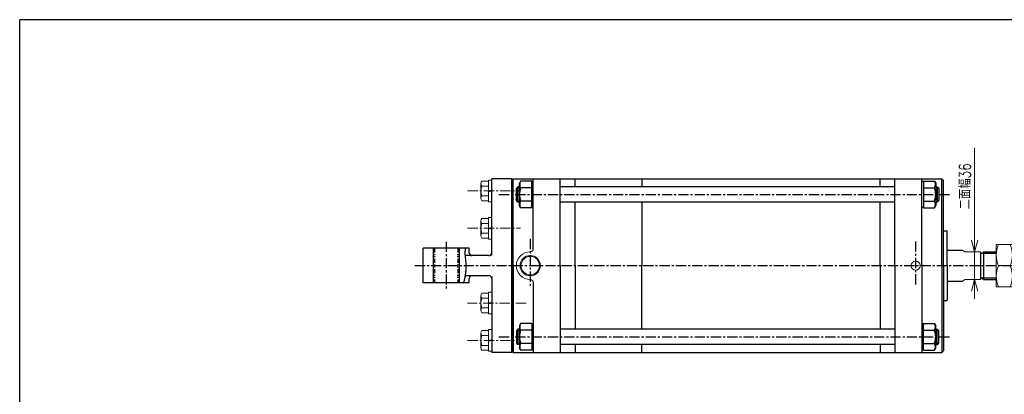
# Model space of a CAD drawing. Header units: millimetres. Extents: x -985 to 985, y -705 to 705.
# Tile 2 of 3: x -985 to 292, y 219 to 705. Entities that reach past the tile are written whole.
import ezdxf
from ezdxf.enums import TextEntityAlignment as Align

# ---------------------------------------------------------------- set-up
doc = ezdxf.new("R2010")
doc.units = ezdxf.units.MM
doc.header["$LTSCALE"] = 0.416667
doc.linetypes.add('CENTER', pattern=[50.8, 31.75, -6.35, 6.35, -6.35])
doc.linetypes.add('DIVIDE', pattern=[31.75, 12.7, -6.35, 0, -6.35, 0, -6.35])
doc.layers.add('ZUWAKU', color=7, linetype='Continuous')
doc.styles.add('dcStyle0', font='txt.shx', dxfattribs={"width": 0.714286, "bigfont": 'bigfont'})

# ---------------------------------------------------------------- blocks, each defined once
blk = doc.blocks.new('DC_GROUP_Φ200_17')
at = {"color": 4, "linetype": 'Continuous', "lineweight": 25}
for p, q in [((-335.1, 310.6), (-336.7, 307.8)), ((-336.7, 307.8), (-336.7, 278.8)), ((-320.7, 310.6), (-335.1, 310.6)), ((-320.7, 310.6), (-320.7, 276)), ((-320.7, 310.2), (-320.7, 276.4)), ((-320.7, 310.2), (-318.6, 310.2)), ((-320.7, 302), (-335.1, 302)), ((-320.7, 284.6), (-335.1, 284.6)), ((-335.1, 276), (-336.7, 278.8)), ((-320.7, 276), (-335.1, 276)), ((-320.7, 276.4), (-318.6, 276.4))]:
    blk.add_line(p, q, dxfattribs=at)
for centre, radius, start, end in [((-327.6, 306.3), 8.66, 150, 210), ((-312.9, 293.3), 23.8, 158.7017, 201.2983), ((-327.6, 280.3), 8.66, 150, 210)]:
    blk.add_arc(centre, radius, start, end, dxfattribs=at)
blk = doc.blocks.new('DC_GROUP_Φ200_18')
at = {"color": 4, "linetype": 'Continuous', "lineweight": 25}
for p, q in [((187.5, 310.2), (185.4, 310.2)), ((187.5, 276), (187.5, 310.6)), ((187.5, 310.6), (201.8, 310.6)), ((187.5, 276.4), (187.5, 310.2)), ((201.8, 310.6), (203.5, 307.8)), ((203.5, 278.8), (203.5, 307.8)), ((187.5, 302), (201.8, 302)), ((187.5, 284.6), (201.8, 284.6)), ((187.5, 276.4), (185.4, 276.4)), ((187.5, 276), (201.8, 276)), ((201.8, 276), (203.5, 278.8))]:
    blk.add_line(p, q, dxfattribs=at)
for centre, radius, start, end in [((194.3, 306.3), 8.66, 330, 30), ((179.6, 293.3), 23.8, 338.7017, 21.2983), ((194.3, 280.3), 8.66, 330, 30)]:
    blk.add_arc(centre, radius, start, end, dxfattribs=at)
blk = doc.blocks.new('DC_GROUP_Φ200_19')
at = {"color": 4, "linetype": 'Continuous', "lineweight": 25}
for p, q in [((-335.1, 495.6), (-336.7, 492.8)), ((-336.7, 463.8), (-336.7, 492.8)), ((-320.7, 495.6), (-335.1, 495.6)), ((-320.7, 487), (-335.1, 487)), ((-320.7, 461), (-320.7, 495.6)), ((-320.7, 461.4), (-320.7, 495.2)), ((-320.7, 495.2), (-318.6, 495.2)), ((-335.1, 461), (-336.7, 463.8)), ((-320.7, 469.6), (-335.1, 469.6)), ((-320.7, 461), (-335.1, 461)), ((-320.7, 461.4), (-318.6, 461.4))]:
    blk.add_line(p, q, dxfattribs=at)
for centre, radius, start, end in [((-312.9, 478.3), 23.8, 158.7017, 201.2983), ((-327.6, 491.3), 8.66, 150, 210), ((-327.6, 465.3), 8.66, 150, 210)]:
    blk.add_arc(centre, radius, start, end, dxfattribs=at)
blk = doc.blocks.new('DC_GROUP_Φ200_20')
at = {"color": 4, "linetype": 'Continuous', "lineweight": 25}
for p, q in [((187.5, 495.2), (185.4, 495.2)), ((187.5, 495.6), (187.5, 461)), ((187.5, 495.6), (201.8, 495.6)), ((187.5, 495.2), (187.5, 461.4)), ((187.5, 487), (201.8, 487)), ((201.8, 495.6), (203.5, 492.8)), ((203.5, 492.8), (203.5, 463.8)), ((187.5, 461.4), (185.4, 461.4)), ((187.5, 469.6), (201.8, 469.6)), ((187.5, 461), (201.8, 461)), ((201.8, 461), (203.5, 463.8))]:
    blk.add_line(p, q, dxfattribs=at)
for centre, radius, start, end in [((194.3, 491.3), 8.66, 330, 30), ((179.6, 478.3), 23.8, 338.7017, 21.2983), ((194.3, 465.3), 8.66, 330, 30)]:
    blk.add_arc(centre, radius, start, end, dxfattribs=at)
blk = doc.blocks.new('DC_GROUP_Φ200_31')
at = {"color": 4, "linetype": 'Continuous', "lineweight": 18}
for p, q in [((253.9, 403.8), (249.9, 418.8)), ((257.9, 418.8), (253.9, 403.8)), ((253.9, 403.8), (253.9, 418.8))]:
    blk.add_line(p, q, dxfattribs=at)
blk = doc.blocks.new('DC_GROUP_Φ200_32')
at = {"color": 4, "linetype": 'Continuous', "lineweight": 18}
for p, q in [((249.9, 352.8), (253.9, 367.8)), ((253.9, 367.8), (257.9, 352.8)), ((253.9, 367.8), (253.9, 352.8))]:
    blk.add_line(p, q, dxfattribs=at)
blk = doc.blocks.new('DC_GROUP_Φ200_30')
at = {"color": 4, "linetype": 'Continuous', "lineweight": 13}
for p, q in [((253.9, 538.8), (253.9, 403.8)), ((253.9, 367.8), (253.9, 403.8)), ((253.9, 342.8), (253.9, 367.8))]:
    blk.add_line(p, q, dxfattribs=at)
at = {"linetype": 'Continuous'}
for name in ['DC_GROUP_Φ200_31', 'DC_GROUP_Φ200_32']:
    blk.add_blockref(name, (0, 0), dxfattribs=at)
at = {"color": 4, "style": 'dcStyle0', "width": 0.714286}
blk.add_text('二面幅36', height=15, rotation=90, dxfattribs=at).set_placement((248.9, 458.8), (248.9, 518.8), align=Align.FIT)
blk = doc.blocks.new('DC_GROUP_Φ200_45')
at = {"color": 4, "linetype": 'Continuous', "lineweight": 13}
for p, q in [((302.9, 413.3), (281.9, 413.3)), ((281.9, 413.3), (281.9, 358.3)), ((302.9, 358.3), (302.9, 413.3)), ((285, 385.8), (299.9, 385.8)), ((281.9, 358.3), (302.9, 358.3))]:
    blk.add_line(p, q, dxfattribs=at)
for centre, start, end in [((314.5, 399.5), 155.068, 204.932), ((270.3, 399.5), 335.068, 24.932), ((314.5, 372), 155.068, 204.932), ((270.3, 372), 335.068, 24.932)]:
    blk.add_arc(centre, 32.6, start, end, dxfattribs=at)
blk = doc.blocks.new('DC_GROUP_Φ200_74')
at = {"color": 4, "linetype": 'Continuous', "lineweight": 25}
for p, q in [((-407.2, 404.5), (-407.3, 404.1)), ((-407.3, 404.1), (-407.3, 403.7)), ((-407.3, 403.7), (-407.3, 403.3)), ((-407.3, 403.3), (-407.3, 402.8)), ((-407.3, 402.8), (-407.3, 402.4)), ((-407.3, 402.4), (-407.3, 401.9)), ((-407.3, 401.9), (-407.3, 401.4)), ((-407.3, 401.4), (-407.3, 400.9)), ((-407.3, 400.9), (-407.3, 400.4)), ((-407.3, 400.4), (-407.2, 399.9)), ((-407.1, 406.2), (-407.2, 405.8)), ((-407.2, 405.8), (-407.2, 405.4)), ((-407.2, 405.4), (-407.2, 405)), ((-407.2, 405), (-407.2, 404.5)), ((-407.2, 399.9), (-407.2, 399.4)), ((-407.2, 399.4), (-407.2, 398.8)), ((-407.2, 398.8), (-407.1, 398.2)), ((-407, 407.3), (-407.1, 406.9)), ((-407.1, 406.9), (-407.1, 406.6)), ((-407.1, 406.6), (-407.1, 406.2)), ((-407.1, 398.2), (-407.1, 397.6)), ((-407.1, 397.6), (-407, 397)), ((-407, 407.7), (-407, 407.3)), ((-407, 397), (-406.9, 396.4)), ((-406.9, 396.4), (-406.9, 395.8)), ((-406.9, 395.8), (-406.8, 395.1)), ((-406.8, 395.1), (-406.7, 394.5)), ((-406.7, 394.5), (-406.7, 393.8)), ((-406.7, 393.8), (-406.6, 393.1)), ((-406.6, 393.1), (-406.5, 392.4)), ((-406.5, 392.4), (-406.4, 391.8)), ((-406.4, 391.8), (-406.4, 391.1)), ((-406.4, 391.1), (-406.3, 390.4)), ((-406.3, 390.4), (-406.2, 389.7)), ((-406.2, 389.7), (-406.2, 388.9)), ((-406.2, 388.9), (-406.1, 388.2)), ((-406.1, 388.2), (-406.1, 387.5)), ((-406.1, 387.5), (-406, 386.8)), ((-406, 386.8), (-406, 386.1)), ((-406, 386.1), (-406, 385.4)), ((-406, 385.4), (-406, 384.7)), ((-406, 384.7), (-406, 384)), ((-406, 384), (-406, 383.4)), ((-406, 383.4), (-406, 382.7)), ((-407.5, 370.7), (-407.6, 370.2)), ((-407.4, 371.7), (-407.5, 371.2)), ((-407.5, 371.2), (-407.5, 370.7)), ((-407.3, 372.3), (-407.4, 371.7)), ((-407.2, 372.8), (-407.3, 372.3)), ((-407.1, 373.3), (-407.2, 372.8)), ((-407, 373.9), (-407.1, 373.3)), ((-406.9, 374.5), (-407, 373.9)), ((-406.8, 375.1), (-406.9, 374.5)), ((-406.7, 375.7), (-406.8, 375.1)), ((-406.6, 376.3), (-406.7, 375.7)), ((-406.5, 376.9), (-406.6, 376.3)), ((-406.4, 378.1), (-406.5, 377.5)), ((-406.5, 377.5), (-406.5, 376.9)), ((-406.3, 378.7), (-406.4, 378.1)), ((-406.2, 379.4), (-406.3, 378.7)), ((-406.1, 380.7), (-406.2, 380)), ((-406.2, 380), (-406.2, 379.4)), ((-406, 382.7), (-406.1, 382)), ((-406.1, 382), (-406.1, 381.3)), ((-406.1, 381.3), (-406.1, 380.7)), ((-408.9, 363.6), (-409, 363.1)), ((-408.8, 364), (-408.9, 363.6)), ((-408.7, 364.9), (-408.8, 364.5)), ((-408.8, 364.5), (-408.8, 364)), ((-408.6, 365.4), (-408.7, 364.9)), ((-408.5, 365.9), (-408.6, 365.4)), ((-408.4, 366.3), (-408.5, 365.9)), ((-408.3, 366.8), (-408.4, 366.3)), ((-408.2, 367.2), (-408.3, 366.8)), ((-408.1, 367.7), (-408.2, 367.2)), ((-408, 368.2), (-408.1, 367.7)), ((-407.9, 368.7), (-408, 368.2)), ((-407.8, 369.2), (-407.9, 368.7)), ((-407.7, 369.7), (-407.8, 369.2)), ((-407.6, 370.2), (-407.7, 369.7))]:
    blk.add_line(p, q, dxfattribs=at)
blk = doc.blocks.new('DC_GROUP_Φ200_75')
at = {"color": 4, "linetype": 'Continuous', "lineweight": 13}
for p, q in [((-386.6, 346.8), (-386.6, 327.8)), ((-376.6, 350), (-385.4, 350)), ((-372.6, 351.3), (-376.6, 351.3)), ((-376.6, 351.3), (-376.6, 323.3)), ((-372.6, 351.3), (-372.6, 323.3)), ((-376.6, 343.6), (-385.4, 343.6)), ((-376.6, 337.3), (-372.6, 338.4)), ((-376.6, 336.2), (-372.6, 337.3)), ((-376.6, 330.9), (-385.4, 330.9)), ((-376.6, 324.6), (-385.4, 324.6)), ((-372.6, 323.3), (-376.6, 323.3))]:
    blk.add_line(p, q, dxfattribs=at)
for centre, radius, start, end in [((-382, 346.8), 4.6, 136.3665, 223.6335), ((-370.1, 337.3), 16.5, 157.363, 202.637), ((-382, 327.8), 4.6, 136.3665, 223.6335)]:
    blk.add_arc(centre, radius, start, end, dxfattribs=at)
blk = doc.blocks.new('DC_GROUP_Φ200_76')
at = {"color": 4, "linetype": 'Continuous', "lineweight": 13}
for p, q in [((-386.6, 298.3), (-386.6, 279.3)), ((-376.6, 301.5), (-385.4, 301.5)), ((-376.6, 295.1), (-385.4, 295.1)), ((-372.6, 302.8), (-376.6, 302.8)), ((-376.6, 302.8), (-376.6, 274.8)), ((-372.6, 302.8), (-372.6, 274.8)), ((-376.6, 282.4), (-385.4, 282.4)), ((-376.6, 288.8), (-372.6, 289.9)), ((-376.6, 287.7), (-372.6, 288.8)), ((-376.6, 276.1), (-385.4, 276.1)), ((-372.6, 274.8), (-376.6, 274.8))]:
    blk.add_line(p, q, dxfattribs=at)
for centre, radius, start, end in [((-382, 298.3), 4.6, 136.3665, 223.6335), ((-370.1, 288.8), 16.5, 157.363, 202.637), ((-382, 279.3), 4.6, 136.3665, 223.6335)]:
    blk.add_arc(centre, radius, start, end, dxfattribs=at)
blk = doc.blocks.new('DC_GROUP_Φ200_77')
at = {"color": 4, "linetype": 'Continuous', "lineweight": 13}
for p, q in [((-372.6, 448.3), (-376.6, 448.3)), ((-376.6, 448.3), (-376.6, 420.3)), ((-372.6, 448.3), (-372.6, 420.3)), ((-386.6, 443.8), (-386.6, 424.8)), ((-376.6, 447), (-385.4, 447)), ((-376.6, 440.6), (-385.4, 440.6)), ((-376.6, 434.3), (-372.6, 435.4)), ((-376.6, 427.9), (-385.4, 427.9)), ((-376.6, 421.6), (-385.4, 421.6)), ((-376.6, 433.2), (-372.6, 434.3)), ((-372.6, 420.3), (-376.6, 420.3))]:
    blk.add_line(p, q, dxfattribs=at)
for centre, radius, start, end in [((-382, 443.8), 4.6, 136.3665, 223.6335), ((-370.1, 434.3), 16.5, 157.363, 202.637), ((-382, 424.8), 4.6, 136.3665, 223.6335)]:
    blk.add_arc(centre, radius, start, end, dxfattribs=at)
blk = doc.blocks.new('DC_GROUP_Φ200_78')
at = {"color": 4, "linetype": 'Continuous', "lineweight": 13}
for p, q in [((-386.6, 492.3), (-386.6, 473.3)), ((-376.6, 495.5), (-385.4, 495.5)), ((-376.6, 489.1), (-385.4, 489.1)), ((-372.6, 496.8), (-376.6, 496.8)), ((-376.6, 496.8), (-376.6, 468.8)), ((-372.6, 496.8), (-372.6, 468.8)), ((-376.6, 476.4), (-385.4, 476.4)), ((-376.6, 482.8), (-372.6, 483.9)), ((-376.6, 481.7), (-372.6, 482.8)), ((-376.6, 470.1), (-385.4, 470.1)), ((-372.6, 468.8), (-376.6, 468.8))]:
    blk.add_line(p, q, dxfattribs=at)
for centre, radius, start, end in [((-382, 492.3), 4.6, 136.3665, 223.6335), ((-370.1, 482.8), 16.5, 157.363, 202.637), ((-382, 473.3), 4.6, 136.3665, 223.6335)]:
    blk.add_arc(centre, radius, start, end, dxfattribs=at)

msp = doc.modelspace()

# ---------------------------------------------------------------- linework, layer by layer
at = {"color": 4, "linetype": 'Continuous', "lineweight": 25}
for p, q in [((-372.647, 398.795), (-372.647, 498.295)), ((-346.647, 498.295), (-372.647, 498.295)), ((-344.647, 498.295), (-346.647, 496.295)), ((-346.647, 273.295), (-346.647, 498.295)), ((-344.647, 498.295), (211.353, 498.295)), ((-344.647, 385.795), (-344.647, 498.295)), ((-318.647, 407.795), (-318.647, 498.295)), ((-283.647, 385.795), (-283.647, 498.295)), ((-264.547, 488.295), (-264.547, 498.295)), ((-177.647, 498.295), (-177.647, 488.295)), ((131.253, 488.295), (131.253, 498.295)), ((150.353, 385.795), (150.353, 498.295)), ((185.353, 385.795), (185.353, 498.295)), ((211.353, 498.295), (213.353, 496.295)), ((211.353, 385.795), (211.353, 498.295)), ((-346.647, 385.795), (-346.647, 496.295)), ((-338.647, 488.295), (-340.647, 486.295)), ((-340.647, 470.295), (-340.647, 486.295)), ((-340.247, 486.695), (-336.747, 486.695)), ((-336.747, 488.295), (-338.647, 488.295)), ((-338.647, 468.295), (-338.647, 488.295)), ((150.353, 488.295), (-283.647, 488.295)), ((203.453, 488.295), (205.353, 488.295)), ((206.953, 486.695), (203.453, 486.695)), ((205.353, 488.295), (207.353, 486.295)), ((205.353, 488.295), (205.353, 468.295)), ((207.353, 486.295), (207.353, 470.295)), ((213.353, 385.795), (213.353, 496.295)), ((-338.647, 468.295), (-340.647, 470.295)), ((-340.247, 469.895), (-336.747, 469.895)), ((-336.747, 468.295), (-338.647, 468.295)), ((150.353, 468.295), (-283.647, 468.295)), ((-264.547, 385.795), (-264.547, 468.295)), ((-177.647, 468.295), (-177.647, 385.795)), ((131.253, 385.795), (131.253, 468.295)), ((206.953, 469.895), (203.453, 469.895)), ((203.453, 468.295), (205.353, 468.295)), ((205.353, 468.295), (207.353, 470.295)), ((213.353, 430.795), (218.353, 430.795)), ((218.353, 385.795), (218.353, 430.795)), ((-461.647, 363.295), (-461.647, 408.295)), ((-401.647, 408.295), (-461.647, 408.295)), ((-448.647, 408.295), (-448.647, 363.295)), ((-414.647, 407.795), (-414.147, 408.295)), ((-414.647, 407.795), (-414.647, 363.795)), ((-376.147, 398.795), (-407.171, 398.795)), ((-401.647, 402.652), (-401.647, 408.295)), ((218.353, 405.795), (238.313, 405.795)), ((261.353, 403.906), (261.353, 367.66)), ((265.353, 403.795), (281.932, 403.795)), ((265.353, 403.795), (265.353, 367.795)), ((265.353, 401.795), (281.932, 401.795)), ((-346.647, 385.795), (-346.647, 275.295)), ((-344.647, 385.795), (-344.647, 273.295)), ((-283.647, 385.795), (-283.647, 273.295)), ((-264.547, 385.795), (-264.547, 303.295)), ((-177.647, 303.295), (-177.647, 385.795)), ((131.253, 385.795), (131.253, 303.295)), ((150.353, 385.795), (150.353, 273.295)), ((185.353, 385.795), (185.353, 273.295)), ((211.353, 385.795), (211.353, 273.295)), ((213.353, 385.795), (213.353, 275.295)), ((218.353, 385.795), (218.353, 340.795)), ((-376.147, 372.795), (-407.171, 372.795)), ((-372.647, 371.77), (-372.647, 273.295)), ((-401.647, 363.295), (-461.647, 363.295)), ((-414.647, 363.795), (-414.147, 363.295)), ((-401.647, 363.295), (-401.647, 369.295)), ((-318.647, 363.795), (-318.647, 273.295)), ((218.353, 365.795), (238.313, 365.795)), ((265.353, 369.795), (281.932, 369.795)), ((265.353, 367.795), (281.932, 367.795)), ((213.353, 340.795), (218.353, 340.795)), ((-338.647, 303.295), (-340.647, 301.295)), ((-340.647, 301.295), (-340.647, 285.295)), ((-340.247, 301.695), (-336.747, 301.695)), ((-336.747, 303.295), (-338.647, 303.295)), ((-338.647, 303.295), (-338.647, 283.295)), ((150.353, 303.295), (-283.647, 303.295)), ((203.453, 303.295), (205.353, 303.295)), ((206.953, 301.695), (203.453, 301.695)), ((205.353, 303.295), (207.353, 301.295)), ((205.353, 283.295), (205.353, 303.295)), ((207.353, 285.295), (207.353, 301.295)), ((-338.647, 283.295), (-340.647, 285.295)), ((-340.247, 284.895), (-336.747, 284.895)), ((-336.747, 283.295), (-338.647, 283.295)), ((150.353, 283.295), (-283.647, 283.295)), ((-264.547, 283.295), (-264.547, 273.295)), ((-177.647, 273.295), (-177.647, 283.295)), ((131.253, 283.295), (131.253, 273.295)), ((206.953, 284.895), (203.453, 284.895)), ((203.453, 283.295), (205.353, 283.295)), ((205.353, 283.295), (207.353, 285.295)), ((-346.647, 273.295), (-372.647, 273.295)), ((-344.647, 273.295), (-346.647, 275.295)), ((-344.647, 273.295), (211.353, 273.295)), ((211.353, 273.295), (213.353, 275.295))]:
    msp.add_line(p, q, dxfattribs=at)
at = {"color": 4, "linetype": 'CENTER', "lineweight": 13}
for p, q in [((-403.995, 482.795), (-335.207, 482.795)), ((-403.995, 434.295), (-335.207, 434.295)), ((-328.042, 337.295), (-403.995, 337.295)), ((-403.995, 288.795), (-339.506, 288.795))]:
    msp.add_line(p, q, dxfattribs=at)
at = {"color": 4, "linetype": 'CENTER', "lineweight": 25}
for p, q in [((-363.292, 478.295), (221.544, 478.295)), ((-431.647, 416.799), (-431.647, 355.866)), ((-322.647, 420.419), (-322.647, 357.988)), ((177.353, 416.999), (177.353, 358.843)), ((-472.367, 385.795), (338.952, 385.795)), ((-363.292, 293.295), (221.544, 293.295))]:
    msp.add_line(p, q, dxfattribs=at)
at = {"color": 4, "linetype": 'DIVIDE', "lineweight": 25}
for p, q in [((-446.647, 408.295), (-446.647, 363.295)), ((-416.647, 408.295), (-416.647, 363.295))]:
    msp.add_line(p, q, dxfattribs=at)
at = {"color": 4, "linetype": 'Continuous', "lineweight": 13}
for p, q in [((238.313, 405.795), (241.353, 403.795)), ((241.353, 403.795), (261.358, 403.795)), ((261.353, 403.795), (241.353, 403.795)), ((259.353, 403.795), (260.353, 403.795)), ((281.932, 403.795), (281.932, 367.795)), ((238.313, 365.795), (241.353, 367.795)), ((241.353, 367.795), (261.353, 367.795))]:
    msp.add_line(p, q, dxfattribs=at)
for centre, radius in [((-322.647, 385.795), 13.194), ((-322.647, 385.795), 11.994), ((177.353, 385.795), 6)]:
    msp.add_circle(centre, radius, dxfattribs=at)
at = {"color": 4, "linetype": 'Continuous', "lineweight": 25}
for centre, radius, start, end in [((-398.147, 402.295), 3.5, 180, 270), ((-376.147, 402.295), 3.5, 270, 0), ((263.353, 403.795), 2, 176.195233, 0), ((-398.147, 369.295), 3.5, 90, 180), ((-376.147, 369.295), 3.5, 0, 90), ((263.353, 367.795), 2, 0, 180)]:
    msp.add_arc(centre, radius, start, end, dxfattribs=at)
at = {"color": 4, "linetype": 'Continuous', "lineweight": 13}
for centre, radius, start, end in [((-322.647, 385.795), 18, 90, 270), ((-322.647, 407.795), 4, 270, 0), ((-322.647, 363.795), 4, 0, 90)]:
    msp.add_arc(centre, radius, start, end, dxfattribs=at)
at = {"layer": 'ZUWAKU', "color": 5, "linetype": 'Continuous', "lineweight": 25}
for p in [(-985, -673.75), (955, 705)]:
    msp.add_line(p, (-985, 705), dxfattribs=at)

# ---------------------------------------------------------------- block references
at = {"linetype": 'Continuous'}
for name in ['DC_GROUP_Φ200_30', 'DC_GROUP_Φ200_78', 'DC_GROUP_Φ200_19', 'DC_GROUP_Φ200_20', 'DC_GROUP_Φ200_77', 'DC_GROUP_Φ200_45', 'DC_GROUP_Φ200_74', 'DC_GROUP_Φ200_75', 'DC_GROUP_Φ200_17', 'DC_GROUP_Φ200_18', 'DC_GROUP_Φ200_76']:
    msp.add_blockref(name, (0, 0), dxfattribs=at)

doc.saveas('drawing.dxf')
